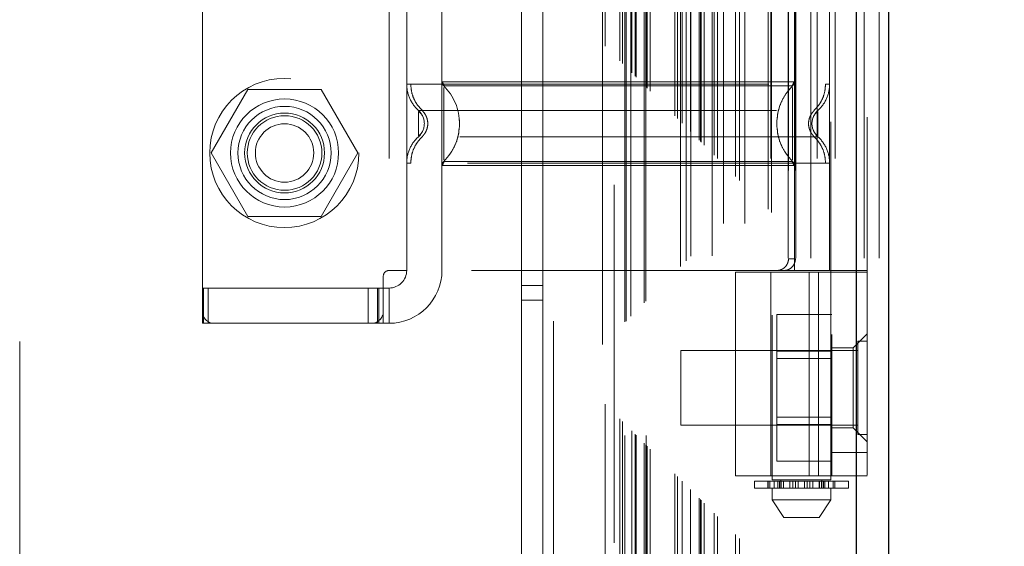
# Model space of a CAD drawing. Header units: inches. Extents: x 0.2 to 10.8, y 0.2 to 8.2.
# Tile 104 of 112: x 9.277 to 9.552, y 4.489 to 4.636. Entities that reach past the tile are written whole.
import ezdxf

# ---------------------------------------------------------------- set-up
doc = ezdxf.new("R2010")
doc.units = ezdxf.units.IN
doc.header["$MEASUREMENT"] = 0
doc.linetypes.add('HIDDEN', pattern=[0.075, 0.05, -0.025])
doc.layers.add('DIMENSIONS', color=140, linetype='Continuous')
doc.styles.add('SLDTEXTSTYLE0', font='TXT', dxfattribs={"width": 0.7})
doc.dimstyles.new('SLDDIMSTYLE0', dxfattribs={"dimtxt": 0.084961, "dimasz": 0.13, "dimexe": 0, "dimexo": 0.0625, "dimgap": 0.02124, "dimtad": 0, "dimtih": 1, "dimtoh": 1, "dimlfac": 12, "dimrnd": 1e-09, "dimzin": 12, "dimdsep": 46, "dimtxsty": 'SLDTEXTSTYLE0', "dimsah": 1, "dimcen": 0.09, "dimadec": 0, "dimazin": 3, "dimtfac": 1, "dimtofl": 0, "dimtmove": 0, "dimatfit": 3, "dimfxl": 0, "dimfrac": 2, "dimtolj": 1, "dimtzin": 12, "dimarcsym": 0})

# ---------------------------------------------------------------- blocks, each defined once
blk = doc.blocks.new('_D_25')
at = {"layer": 'DIMENSIONS'}
for p, q in [((9.56366, 5.41599), (9.9562, 5.41599)), ((9.8312, 5.41599), (9.8312, 4.49475)), ((9.66963, 4.3407), (9.6411, 4.3407)), ((9.6411, 4.3407), (9.6411, 4.20567)), ((9.99278, 4.3407), (10.02131, 4.3407)), ((10.02131, 4.3407), (10.02131, 4.20567)), ((9.6411, 4.20567), (9.66963, 4.20567)), ((10.02131, 4.20567), (9.99278, 4.20567)), ((9.8312, 3.16375), (9.8312, 4.18665)), ((9.56366, 3.16375), (9.9562, 3.16375))]:
    blk.add_line(p, q, dxfattribs=at)
for points in [[(9.8312, 5.41599), (9.8112, 5.28599), (9.8512, 5.28599)], [(9.8312, 3.16375), (9.8512, 3.29375), (9.8112, 3.29375)]]:
    blk.add_solid(points, dxfattribs=at)
at = {"layer": 'DIMENSIONS', "char_height": 0.083333, "attachment_point": 1, "style": 'SLDTEXTSTYLE0'}
for s, insert in [('27.03', (9.66963, 4.46714)), ('686.5', (9.66963, 4.31309))]:
    blk.add_mtext(s, dxfattribs=dict(at, insert=insert))

msp = doc.modelspace()

# ---------------------------------------------------------------- linework, layer by layer
at = {"color": 7, "linetype": 'Continuous', "lineweight": 25}
for p, q in [((9.5106649, 3.1697457), (9.5106649, 5.4109271)), ((9.5196649, 5.4091582), (9.5196649, 3.1697457))]:
    msp.add_line(p, q, dxfattribs=at)
at = {"color": 7, "linetype": 'HIDDEN', "lineweight": 18}
for p, q in [((9.5106649, 3.1697457), (9.5106649, 5.4109271)), ((9.5136649, 5.4091582), (9.5136649, 3.1697457)), ((9.5127862, 3.1697457), (9.5127862, 5.1143949)), ((9.5170288, 3.1697457), (9.5170288, 5.1143949)), ((9.4915889, 3.1697457), (9.4915889, 5.1051624)), ((9.4915889, 3.1697457), (9.4915889, 5.1051624)), ((9.4937102, 3.1697457), (9.4937102, 5.1054213)), ((9.4979529, 3.1697457), (9.4979529, 5.1054213)), ((9.486043, 3.1833798), (9.486043, 5.0919286)), ((9.4869669, 3.1824654), (9.4869669, 5.0928402)), ((9.4769066, 3.1925161), (9.4769066, 5.0827923)), ((9.4780398, 3.1913829), (9.4780398, 5.0839255)), ((9.471838, 3.1975848), (9.471838, 5.0777236)), ((9.4735402, 5.0794582), (9.4735402, 3.1958502)), ((9.479449, 5.0794582), (9.479449, 3.1958502)), ((9.4709329, 3.198488), (9.4709329, 5.076818)), ((9.4667174, 3.2027079), (9.4667174, 5.0726122)), ((9.4671246, 3.2022981), (9.4671246, 5.0730103)), ((9.4672743, 3.2021485), (9.4672743, 5.0731599)), ((9.4680883, 3.2013345), (9.4680883, 5.0739739)), ((9.4630966, 5.0689783), (9.4630966, 3.2063292)), ((9.4642909, 3.2051319), (9.4642909, 5.0701765)), ((9.4644248, 5.0703141), (9.4644248, 3.2049958)), ((9.4644557, 5.0703737), (9.4644557, 3.2049347)), ((9.4703645, 5.0703737), (9.4703645, 3.2049347)), ((9.4606695, 3.2087533), (9.4606695, 5.0665552)), ((9.4615012, 5.0674286), (9.4615012, 3.2078798)), ((9.4615012, 5.0674286), (9.4615012, 3.2078798)), ((9.4619719, 3.2074509), (9.4619719, 5.0678575)), ((9.4599388, 3.209484), (9.4599388, 5.0658244)), ((9.4518049, 3.2176179), (9.4518049, 5.0576905)), ((9.4518049, 5.0576905), (9.4518049, 3.2176179)), ((9.4520087, 3.2174318), (9.4520087, 5.0578795)), ((9.4522215, 3.2172012), (9.4522215, 5.0581072)), ((9.4530549, 3.2163679), (9.4530549, 5.0589405)), ((9.445949, 3.2201959), (9.445949, 5.0551125)), ((9.4490965, 3.2203262), (9.4490965, 5.0549822)), ((9.4490965, 3.2203262), (9.4490965, 5.0549822)), ((9.4513405, 5.0572314), (9.4513405, 3.2180648)), ((9.4513882, 3.2180345), (9.4513882, 5.0572739)), ((9.451949, 3.2201959), (9.451949, 5.0551125)), ((9.4476382, 5.0535239), (9.4476382, 3.2217845)), ((9.4479263, 3.2214964), (9.4479263, 5.053812)), ((9.4488556, 3.2205672), (9.4488556, 5.0547412)), ((9.4445353, 3.2248874), (9.4445353, 5.050421)), ((9.4453084, 3.2241144), (9.4453084, 5.051194)), ((9.4460156, 5.0519193), (9.4460156, 3.2233876)), ((9.4397164, 5.0456198), (9.4397164, 3.2297091)), ((9.4404448, 3.2289779), (9.4404448, 5.0463305)), ((9.4260815, 3.2521624), (9.4260815, 5.0230791)), ((9.4260815, 3.2521624), (9.4260815, 5.0230791)), ((9.442949, 3.2901959), (9.442949, 4.9851125)), ((9.442949, 3.2901959), (9.442949, 4.9851125)), ((9.276949, 3.4464459), (9.276949, 4.8288625)), ((9.4870901, 4.7538501), (9.4870901, 4.5077871)), ((9.5034943, 4.5077871), (9.5034943, 4.7538501)), ((9.5038224, 4.7483908), (9.5038224, 4.5154511)), ((9.3279693, 4.5613829), (9.3279693, 4.702459)), ((9.4170815, 4.5621207), (9.4170815, 4.7017041)), ((9.4230815, 4.5621207), (9.4230815, 4.7017041)), ((9.3801347, 4.6975377), (9.3801347, 4.5663041)), ((9.3801347, 4.6975377), (9.3801347, 4.5663041)), ((9.4769195, 4.6975377), (9.4769195, 4.5663041)), ((9.486762, 4.6975377), (9.486762, 4.5663041)), ((9.4996865, 4.6975377), (9.4996865, 4.5663041)), ((9.5047569, 4.6975377), (9.5047569, 4.5663041)), ((9.4916832, 4.6942569), (9.4916832, 4.569585)), ((9.4936166, 4.6942569), (9.4936166, 4.569585)), ((9.3850559, 4.6455235), (9.3850559, 4.6183184)), ((9.5031662, 4.6455235), (9.5031662, 4.6183184)), ((9.3948985, 4.6448128), (9.3948985, 4.6190291)), ((9.4933237, 4.6448128), (9.4933237, 4.6190291)), ((9.3850559, 4.5963109), (9.3850559, 4.6183184)), ((9.3948985, 4.6190291), (9.3953734, 4.6190291)), ((9.3948985, 4.5956002), (9.3948985, 4.6190291)), ((9.3953896, 4.6178586), (9.3957092, 4.6178586)), ((9.4925122, 4.6178586), (9.4928326, 4.6178586)), ((9.4928477, 4.6190291), (9.4933237, 4.6190291)), ((9.4933237, 4.6190291), (9.4933237, 4.5956002)), ((9.5031662, 4.6183184), (9.5031662, 4.5963109)), ((9.3304393, 4.5991125), (9.3406872, 4.6168625)), ((9.3406872, 4.6168625), (9.3611832, 4.6168625)), ((9.3611832, 4.6168625), (9.3714311, 4.5991125)), ((9.389949, 4.6078295), (9.3898871, 4.6081318)), ((9.3898871, 4.6064975), (9.389949, 4.6067998)), ((9.3996656, 4.6088262), (9.3998153, 4.6073146)), ((9.4983323, 4.6081186), (9.4982731, 4.6078295)), ((9.4982731, 4.6067998), (9.4983323, 4.6065107)), ((9.3406872, 4.5813625), (9.3304393, 4.5991125)), ((9.3714311, 4.5991125), (9.3611832, 4.5813625)), ((9.3850559, 4.5963109), (9.3850559, 4.5663041)), ((9.3850559, 4.5963109), (9.3850559, 4.5663041)), ((9.3953734, 4.5956002), (9.3948985, 4.5956002)), ((9.3948985, 4.5956002), (9.3948985, 4.5663041)), ((9.3948985, 4.5956002), (9.3948985, 4.5663041)), ((9.3957092, 4.5967707), (9.3953896, 4.5967707)), ((9.4928326, 4.5967707), (9.4925122, 4.5967707)), ((9.4933237, 4.5956002), (9.4928477, 4.5956002)), ((9.4933237, 4.5956002), (9.4933237, 4.5663041)), ((9.4933237, 4.5956002), (9.4933237, 4.5663041)), ((9.5031662, 4.5963109), (9.5031662, 4.5663041)), ((9.5031662, 4.5963109), (9.5031662, 4.5663041)), ((9.3611832, 4.5813625), (9.3406872, 4.5813625)), ((9.4936166, 4.569585), (9.4916832, 4.569585)), ((9.3850559, 4.5663041), (9.3801347, 4.5663041)), ((9.5031662, 4.5663041), (9.3850559, 4.5663041)), ((9.4769195, 4.565812), (9.5000474, 4.565812)), ((9.4769195, 4.565812), (9.4769195, 4.5088894)), ((9.486762, 4.565812), (9.486762, 4.5088894)), ((9.4974999, 4.565812), (9.4974999, 4.5088894)), ((9.5000474, 4.5088894), (9.5000474, 4.565812)), ((9.5000474, 4.565812), (9.5038224, 4.565812)), ((9.5047569, 4.5663041), (9.5031662, 4.5663041)), ((9.5038224, 4.565812), (9.5136649, 4.565812)), ((9.5136649, 4.5663041), (9.5047569, 4.5663041)), ((9.3784943, 4.5646637), (9.3784943, 4.5613829)), ((9.3279693, 4.5515404), (9.3279693, 4.5613829)), ((9.3279693, 4.5613829), (9.3283261, 4.5613829)), ((9.3283261, 4.5515404), (9.3283261, 4.5613829)), ((9.3743011, 4.5613829), (9.3283261, 4.5613829)), ((9.3296098, 4.5515404), (9.3296098, 4.5613829)), ((9.3743011, 4.5613829), (9.3772252, 4.5613829)), ((9.3743011, 4.5515404), (9.3743011, 4.5613829)), ((9.3768538, 4.5515404), (9.3768538, 4.5613829)), ((9.3772252, 4.5515404), (9.3772252, 4.5613829)), ((9.3772252, 4.5613829), (9.3801347, 4.5613829)), ((9.3784943, 4.5613829), (9.3784943, 4.5515404)), ((9.3801347, 4.5613829), (9.3801347, 4.5515404)), ((9.4170815, 4.5621207), (9.4230815, 4.5621207)), ((9.4170815, 4.5579541), (9.4170815, 4.5621207)), ((9.4230815, 4.5621207), (9.4230815, 4.5579541)), ((9.4230815, 4.5579541), (9.4170815, 4.5579541)), ((9.4170815, 4.5579541), (9.4170815, 3.7173707)), ((9.4230815, 4.5579541), (9.4230815, 3.7173707)), ((9.5038224, 4.5539917), (9.4884057, 4.5539917)), ((9.4884057, 4.5539917), (9.4884057, 4.5437437)), ((9.3283261, 4.5515404), (9.3279693, 4.5515404)), ((9.3283261, 4.5515404), (9.3743011, 4.5515404)), ((9.3772252, 4.5515404), (9.3743011, 4.5515404)), ((9.3772252, 4.5515404), (9.3801347, 4.5515404)), ((9.5136649, 4.5485876), (9.5097279, 4.5446506)), ((9.5110607, 4.5465166), (9.5110607, 4.5204749)), ((9.5136649, 4.5465166), (9.5110607, 4.5465166)), ((9.4615815, 4.5439124), (9.4615815, 4.5230791)), ((9.5110607, 4.5439124), (9.4615815, 4.5439124)), ((9.5038224, 4.5437437), (9.4884057, 4.5437437)), ((9.4884057, 4.5437437), (9.4884057, 4.5232478)), ((9.5097279, 4.5446506), (9.5038224, 4.5446506)), ((9.5097279, 4.5223409), (9.5097279, 4.5446506)), ((9.5038224, 4.5416582), (9.4884057, 4.5416582)), ((9.4884057, 4.5253332), (9.5038224, 4.5253332)), ((9.4615815, 4.5230791), (9.5110607, 4.5230791)), ((9.5038224, 4.5232478), (9.4884057, 4.5232478)), ((9.4884057, 4.5232478), (9.4884057, 4.5129998)), ((9.5038224, 4.5223409), (9.5097279, 4.5223409)), ((9.5097279, 4.5223409), (9.5136649, 4.5184039)), ((9.5110607, 4.5204749), (9.5136649, 4.5204749)), ((9.5038224, 4.5088894), (9.5038224, 4.5154511)), ((9.5038224, 4.5154511), (9.5136649, 4.5154511)), ((9.5038224, 4.5129998), (9.4884057, 4.5129998)), ((9.5000474, 4.5088894), (9.4769195, 4.5088894)), ((9.5034943, 4.5077871), (9.4870901, 4.5077871)), ((9.4895507, 4.5077871), (9.4895507, 4.5054905)), ((9.5038224, 4.5088894), (9.5000474, 4.5088894)), ((9.5010336, 4.5054905), (9.5010336, 4.5077871)), ((9.5038224, 4.5088894), (9.5136649, 4.5088894)), ((9.4821688, 4.507459), (9.5084155, 4.507459)), ((9.4821688, 4.507459), (9.4821688, 4.5054905)), ((9.5084155, 4.5054905), (9.4821688, 4.5054905)), ((9.4859552, 4.507459), (9.4859552, 4.5054905)), ((9.4859913, 4.507459), (9.4859913, 4.5054905)), ((9.4864415, 4.5054905), (9.4864415, 4.507459)), ((9.4870901, 4.5054905), (9.4870901, 4.5022096)), ((9.487716, 4.5054905), (9.487716, 4.507459)), ((9.4887354, 4.507459), (9.4887354, 4.5054905)), ((9.4891451, 4.507459), (9.4891451, 4.5054905)), ((9.4895507, 4.507459), (9.4895507, 4.5054905)), ((9.4896232, 4.5054905), (9.4896232, 4.507459)), ((9.4896315, 4.5054905), (9.4896315, 4.507459)), ((9.4902514, 4.507459), (9.4902514, 4.5054905)), ((9.4903159, 4.5054905), (9.4903159, 4.507459)), ((9.4903315, 4.5054905), (9.4903315, 4.507459)), ((9.4920722, 4.5054905), (9.4920722, 4.507459)), ((9.4929206, 4.507459), (9.4929206, 4.5054905)), ((9.4936451, 4.5054905), (9.4936451, 4.507459)), ((9.4943828, 4.507459), (9.4943828, 4.5054905)), ((9.4962015, 4.5054905), (9.4962015, 4.507459)), ((9.4969393, 4.507459), (9.4969393, 4.5054905)), ((9.4976637, 4.5054905), (9.4976637, 4.507459)), ((9.4985122, 4.507459), (9.4985122, 4.5054905)), ((9.5002528, 4.507459), (9.5002528, 4.5054905)), ((9.5002684, 4.507459), (9.5002684, 4.5054905)), ((9.5003329, 4.5054905), (9.5003329, 4.507459)), ((9.5009529, 4.507459), (9.5009529, 4.5054905)), ((9.5009612, 4.507459), (9.5009612, 4.5054905)), ((9.5010336, 4.5054905), (9.5010336, 4.507459)), ((9.5014392, 4.5054905), (9.5014392, 4.507459)), ((9.5018489, 4.5054905), (9.5018489, 4.507459)), ((9.5028683, 4.507459), (9.5028683, 4.5054905)), ((9.5034943, 4.5022096), (9.5034943, 4.5054905)), ((9.5041428, 4.507459), (9.5041428, 4.5054905)), ((9.5045931, 4.5054905), (9.5045931, 4.507459)), ((9.5046292, 4.5054905), (9.5046292, 4.507459)), ((9.5084155, 4.5054905), (9.5084155, 4.507459)), ((9.4870901, 4.5022096), (9.5034943, 4.5022096)), ((9.4870901, 4.5022096), (9.4903709, 4.4972884)), ((9.5002134, 4.4972884), (9.5034943, 4.5022096)), ((9.4903709, 4.4972884), (9.5002134, 4.4972884))]:
    msp.add_line(p, q, dxfattribs=at)
for centre, radius in [((9.3508657, 4.5991125), 0.0208333), ((9.3509352, 4.5991125), 0.0150919), ((9.3509352, 4.5991125), 0.0130208), ((9.3509352, 4.5991125), 0.0111549), ((9.3509352, 4.5991125), 0.0104167), ((9.3509352, 4.5991125), 0.0081625)]:
    msp.add_circle(centre, radius, dxfattribs=at)
for centre, radius, start, end in [((9.3801347, 4.5646637), 0.0016404, 90, 180), ((9.3801347, 4.5663041), 0.0049213, 270, 0), ((9.3801347, 4.5663041), 0.0147638, 270, 0), ((9.3312502, 4.5548212), 0.0032808, 180, 270), ((9.3752134, 4.5548212), 0.0032808, 270, 0)]:
    msp.add_arc(centre, radius, start, end, dxfattribs=at)
for points, knots in [([(9.4462914, 5.0521759), (9.4462988, 5.0500342), (9.4463197, 5.0439548), (9.4463372, 5.032919), (9.4463484, 5.0181734), (9.4463492, 5.0010318), (9.4463442, 4.9765166), (9.4463395, 4.9460813), (9.4463441, 4.9007059), (9.446342, 4.8463923), (9.4463432, 4.7278686), (9.4463422, 4.4949404), (9.4463426, 4.107075), (9.4463432, 3.7658216), (9.4463422, 3.53087), (9.4463441, 3.4428776), (9.4463392, 3.3767449), (9.4463428, 3.3323296), (9.4463481, 3.3098871), (9.4463489, 3.2886431), (9.4463378, 3.2699008), (9.4463122, 3.254294), (9.446277, 3.2417345), (9.4462385, 3.2317966), (9.4462089, 3.2259174), (9.4461971, 3.2233034), (9.4461967, 3.2232248)], [0, 0, 0, 0, 0.00351301, 0.00997212, 0.01810181, 0.02770006, 0.03808914, 0.05831368, 0.07762261, 0.11251755, 0.14740331, 0.27203504, 0.49458566, 0.78361212, 0.8317871, 0.87997271, 0.92794446, 0.94026351, 0.95282623, 0.96475661, 0.97510956, 0.98356894, 0.99035635, 0.99571072, 0.99987107, 1, 1, 1, 1]), ([(9.3850542, 4.6183184), (9.38505, 4.6169789), (9.3856326, 4.6141703), (9.3873397, 4.6118652), (9.388342, 4.610976)], [0.052118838, 0.052118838, 0.052118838, 0.052118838, 0.500001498, 0.948006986, 0.948006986, 0.948006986, 0.948006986]), ([(9.3850559, 4.6183184), (9.3850641, 4.6183184), (9.3850722, 4.6183184), (9.3861959, 4.6183184), (9.3861985, 4.6183184)], [0, 0, 0, 0, 0.99768743, 1, 1, 1, 1]), ([(9.3861963, 4.6183184), (9.3862375, 4.6176311), (9.3863208, 4.6162414), (9.3869896, 4.6142463), (9.3880123, 4.6124146), (9.3889778, 4.6114311), (9.3894551, 4.6109448)], [0, 0, 0, 0, 0.24733847, 0.50013426, 0.75287024, 1, 1, 1, 1]), ([(9.3861985, 4.6183184), (9.387166, 4.6183184), (9.3891033, 4.6183184), (9.394719, 4.6183184), (9.4020764, 4.6183184), (9.4110922, 4.6183184), (9.4213655, 4.6183184), (9.4325158, 4.6183184), (9.4441111, 4.6183184), (9.4557063, 4.6183184), (9.4668567, 4.6183184), (9.4771299, 4.6183184), (9.4861457, 4.6183184), (9.4935032, 4.6183184), (9.4991188, 4.6183184), (9.5010561, 4.6183184), (9.5020237, 4.6183184)], [0, 0, 0, 0, 0.07128661, 0.14273884, 0.21419107, 0.2856433, 0.35709553, 0.42854776, 0.49999999, 0.57145221, 0.64290444, 0.71435667, 0.7858089, 0.85726113, 0.92871336, 1, 1, 1, 1]), ([(9.3951355, 4.6190367), (9.3951408, 4.6189278), (9.3951515, 4.6187077), (9.3952549, 4.6183912), (9.3954072, 4.6180953), (9.395556, 4.6179334), (9.3956296, 4.6178533)], [0, 0, 0, 0, 0.2475222, 0.49999704, 0.7524734, 1, 1, 1, 1]), ([(9.3953734, 4.6190291), (9.3954855, 4.6190291), (9.3958229, 4.6190291), (9.3984133, 4.6190291), (9.4029119, 4.6190291), (9.4090926, 4.6190291), (9.4165926, 4.6190291), (9.4251571, 4.6190291), (9.4344482, 4.6190291), (9.4441111, 4.6190291), (9.4537739, 4.6190291), (9.463065, 4.6190291), (9.4716296, 4.6190291), (9.4791295, 4.6190291), (9.4853102, 4.6190291), (9.4898087, 4.6190291), (9.4923984, 4.6190291), (9.4927357, 4.6190291), (9.4928477, 4.6190291)], [0, 0, 0, 0, 0.03319425, 0.09988611, 0.16657796, 0.23326982, 0.29996167, 0.36665352, 0.43334538, 0.50003723, 0.56672909, 0.63342094, 0.70011279, 0.76680465, 0.8334965, 0.90018836, 0.96688021, 1, 1, 1, 1]), ([(9.3957092, 4.6178586), (9.39574, 4.6178586), (9.3959056, 4.6178586), (9.3972811, 4.6178586), (9.4002053, 4.6178586), (9.4050723, 4.6178586), (9.4120343, 4.6178586), (9.4211675, 4.6178586), (9.432114, 4.6178586), (9.4441111, 4.6178586), (9.4561081, 4.6178586), (9.4670547, 4.6178586), (9.4761878, 4.6178586), (9.4831499, 4.6178586), (9.4880169, 4.6178586), (9.4909409, 4.6178586), (9.492316, 4.6178586), (9.4924815, 4.6178586), (9.4925122, 4.6178586)], [0, 0, 0, 0, 0.011708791, 0.062931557, 0.120649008, 0.185179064, 0.256430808, 0.333714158, 0.415615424, 0.500037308, 0.584459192, 0.666360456, 0.743643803, 0.814895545, 0.879425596, 0.937143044, 0.988365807, 1, 1, 1, 1]), ([(9.4885565, 4.6088262), (9.4885897, 4.6092968), (9.4886918, 4.6107436), (9.4894899, 4.6130633), (9.4908526, 4.6156804), (9.4921725, 4.6171325), (9.4928325, 4.6178586)], [0, 0, 0, 0, 0.13838554, 0.42546323, 0.71271099, 1, 1, 1, 1]), ([(9.4925918, 4.6178533), (9.4926654, 4.6179334), (9.4928142, 4.6180953), (9.4929665, 4.6183912), (9.4930699, 4.6187077), (9.4930806, 4.6189278), (9.4930859, 4.6190367)], [0, 0, 0, 0, 0.24752699, 0.50000343, 0.75247809, 1, 1, 1, 1]), ([(9.498767, 4.6109448), (9.4992443, 4.6114311), (9.5002098, 4.6124146), (9.5012325, 4.6142463), (9.5019013, 4.6162414), (9.5019847, 4.6176311), (9.5020259, 4.6183184)], [0, 0, 0, 0, 0.24712976, 0.49986574, 0.75266153, 1, 1, 1, 1]), ([(9.5031662, 4.6183184), (9.5031662, 4.6169374), (9.5028713, 4.615557), (9.5017426, 4.6130361), (9.5009095, 4.6118967), (9.4998793, 4.6109769)], [0, 0, 0, 0, 0.5, 0.5, 1, 1, 1, 1]), ([(9.5020237, 4.6183184), (9.5020263, 4.6183184), (9.5031499, 4.6183184), (9.5031581, 4.6183184), (9.5031662, 4.6183184)], [0, 0, 0, 0, 0.00231217, 1, 1, 1, 1]), ([(9.3953896, 4.597193), (9.3953896, 4.5972857), (9.3953896, 4.597574), (9.3953896, 4.5997187), (9.3953896, 4.6031611), (9.3953896, 4.6073146), (9.3953896, 4.6114681), (9.3953896, 4.6149106), (9.3953896, 4.6170553), (9.3953896, 4.6173436), (9.3953896, 4.6174362)], [0, 0, 0, 0, 0.06819173, 0.21212782, 0.35606391, 0.5, 0.64393609, 0.78787218, 0.93180827, 1, 1, 1, 1]), ([(9.4928325, 4.6174362), (9.4928325, 4.6173436), (9.4928325, 4.6170553), (9.4928325, 4.6149106), (9.4928325, 4.6114681), (9.4928325, 4.6073146), (9.4928325, 4.6031611), (9.4928325, 4.5997187), (9.4928325, 4.597574), (9.4928325, 4.5972857), (9.4928325, 4.597193)], [0, 0, 0, 0, 0.06819173, 0.21212782, 0.35606391, 0.5, 0.64393609, 0.78787218, 0.93180827, 1, 1, 1, 1]), ([(9.388342, 4.610976), (9.3883325, 4.610976), (9.3916112, 4.610976), (9.4042882, 4.610976), (9.4219507, 4.610976), (9.4441111, 4.610976), (9.4662714, 4.610976), (9.483934, 4.610976), (9.4966109, 4.610976), (9.4998896, 4.610976), (9.4998801, 4.610976)], [4.71241411, 4.71241411, 4.71241411, 4.71241411, 5.15721613, 5.48839216, 5.88580339, 6.28321463, 6.68062587, 7.0780371, 7.40921314, 7.85401516, 7.85401516, 7.85401516, 7.85401516]), ([(9.3894333, 4.6095096), (9.3892833, 4.6097493), (9.3889802, 4.610234), (9.3885568, 4.6105376), (9.3883428, 4.6106911)], [0, 0, 0, 0, 0.49453038, 1, 1, 1, 1]), ([(9.3883428, 4.6039407), (9.3883428, 4.6041724), (9.3883428, 4.6046386), (9.3883428, 4.6058827), (9.3883428, 4.6073146), (9.3883428, 4.6087466), (9.3883428, 4.6099907), (9.3883428, 4.6104569), (9.3883428, 4.6106885)], [0, 0, 0, 0, 0.16532312, 0.33266156, 0.5, 0.66733844, 0.83467688, 1, 1, 1, 1]), ([(9.3892912, 4.6110089), (9.3895336, 4.610763), (9.3900188, 4.6102707), (9.3905281, 4.6093526), (9.3908561, 4.608359), (9.3909704, 4.6073146), (9.3908561, 4.6062702), (9.3905281, 4.6052766), (9.3900188, 4.6043585), (9.3895336, 4.6038662), (9.3892912, 4.6036204)], [0, 0, 0, 0, 0.12483229, 0.24993898, 0.37510563, 0.5, 0.62489437, 0.75006102, 0.87516771, 1, 1, 1, 1]), ([(9.498931, 4.6036204), (9.4986886, 4.6038662), (9.4982033, 4.6043585), (9.497694, 4.6052766), (9.497366, 4.6062702), (9.4972517, 4.6073146), (9.497366, 4.608359), (9.497694, 4.6093526), (9.4982033, 4.6102707), (9.4986886, 4.610763), (9.498931, 4.6110089)], [0, 0, 0, 0, 0.12483229, 0.24993898, 0.37510563, 0.5, 0.62489437, 0.75006102, 0.87516771, 1, 1, 1, 1]), ([(9.4998793, 4.6106911), (9.4996684, 4.6105349), (9.4992509, 4.6102258), (9.4988109, 4.6096205), (9.4986356, 4.6091601), (9.4985666, 4.6089789)], [0, 0, 0, 0, 0.382463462, 0.75689539, 1, 1, 1, 1]), ([(9.4998793, 4.6106885), (9.4998793, 4.6104569), (9.4998793, 4.6099907), (9.4998793, 4.6087466), (9.4998793, 4.6073146), (9.4998793, 4.6058827), (9.4998793, 4.6046386), (9.4998793, 4.6041724), (9.4998793, 4.6039407)], [0, 0, 0, 0, 0.16532312, 0.33266156, 0.5, 0.66733844, 0.83467688, 1, 1, 1, 1]), ([(9.3883428, 4.6039382), (9.3885568, 4.6040916), (9.3889802, 4.6043952), (9.3892833, 4.60488), (9.3894333, 4.6051197)], [0, 0, 0, 0, 0.50546964, 1, 1, 1, 1]), ([(9.3996656, 4.605803), (9.3996324, 4.6053325), (9.3995303, 4.6038856), (9.3987322, 4.6015659), (9.3973696, 4.5989489), (9.3960496, 4.5974968), (9.3953896, 4.5967707)], [0, 0, 0, 0, 0.13838554, 0.42546323, 0.71271099, 1, 1, 1, 1]), ([(9.4928325, 4.5967707), (9.4921725, 4.5974968), (9.4908526, 4.5989489), (9.4894899, 4.6015659), (9.4886918, 4.6038856), (9.4885897, 4.6053325), (9.4885565, 4.605803)], [0, 0, 0, 0, 0.28728901, 0.57453677, 0.86161446, 1, 1, 1, 1]), ([(9.4985666, 4.6056504), (9.4986356, 4.6054691), (9.4988109, 4.6050088), (9.4992509, 4.6044035), (9.4996684, 4.6040944), (9.4998793, 4.6039382)], [0, 0, 0, 0, 0.2431046, 0.61753653, 1, 1, 1, 1]), ([(9.3850559, 4.5963109), (9.3850559, 4.5976919), (9.3853508, 4.5990722), (9.3864795, 4.6015932), (9.3873127, 4.6027326), (9.3883428, 4.6036524)], [0, 0, 0, 0, 0.5, 0.5, 1, 1, 1, 1]), ([(9.3894551, 4.6036845), (9.3889778, 4.6031982), (9.3880123, 4.6022147), (9.3869896, 4.6003829), (9.3863208, 4.5983879), (9.3862375, 4.5969982), (9.3861963, 4.5963108)], [0, 0, 0, 0, 0.24712977, 0.49986575, 0.75266154, 1, 1, 1, 1]), ([(9.4998801, 4.6036533), (9.4998896, 4.6036533), (9.4966109, 4.6036533), (9.4839339, 4.6036533), (9.4662714, 4.6036533), (9.4441111, 4.6036533), (9.4219507, 4.6036533), (9.4042882, 4.6036533), (9.3916112, 4.6036533), (9.3883325, 4.6036533), (9.388342, 4.6036533)], [4.71236405, 4.71236405, 4.71236405, 4.71236405, 5.15716608, 5.48834211, 5.88575335, 6.2831646, 6.68057584, 7.07798708, 7.40916311, 7.85396514, 7.85396514, 7.85396514, 7.85396514]), ([(9.5020259, 4.5963108), (9.5019846, 4.5969982), (9.5019013, 4.5983879), (9.5012325, 4.6003829), (9.5002098, 4.6022147), (9.4992443, 4.6031982), (9.498767, 4.6036845)], [0, 0, 0, 0, 0.24733846, 0.50013425, 0.75287023, 1, 1, 1, 1]), ([(9.5031679, 4.5963109), (9.5031721, 4.5976504), (9.5025895, 4.600459), (9.5008824, 4.6027641), (9.4998801, 4.6036533)], [0.052118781, 0.052118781, 0.052118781, 0.052118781, 0.500001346, 0.948006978, 0.948006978, 0.948006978, 0.948006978]), ([(9.3861985, 4.5963109), (9.3861959, 4.5963109), (9.3850722, 4.5963109), (9.3850641, 4.5963109), (9.3850559, 4.5963109)], [0, 0, 0, 0, 0.002312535, 1, 1, 1, 1]), ([(9.5020237, 4.5963109), (9.5010561, 4.5963109), (9.4991188, 4.5963109), (9.4935032, 4.5963109), (9.4861457, 4.5963109), (9.4771299, 4.5963109), (9.4668567, 4.5963109), (9.4557063, 4.5963109), (9.4441111, 4.5963109), (9.4325158, 4.5963109), (9.4213655, 4.5963109), (9.4110922, 4.5963109), (9.4020764, 4.5963109), (9.394719, 4.5963109), (9.3891033, 4.5963109), (9.387166, 4.5963109), (9.3861985, 4.5963109)], [0, 0, 0, 0, 0.07128663, 0.14273886, 0.21419109, 0.28564332, 0.35709555, 0.42854778, 0.50000001, 0.57145224, 0.64290447, 0.7143567, 0.78580893, 0.85726116, 0.92871339, 1, 1, 1, 1]), ([(9.3956296, 4.596776), (9.395556, 4.5966959), (9.3954072, 4.596534), (9.3952549, 4.5962381), (9.3951515, 4.5959216), (9.3951408, 4.5957015), (9.3951355, 4.5955926)], [0, 0, 0, 0, 0.247526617, 0.500002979, 0.752477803, 1, 1, 1, 1]), ([(9.4928477, 4.5956002), (9.4927357, 4.5956002), (9.4923984, 4.5956002), (9.4898087, 4.5956002), (9.4853102, 4.5956002), (9.4791295, 4.5956002), (9.4716296, 4.5956002), (9.463065, 4.5956002), (9.4537739, 4.5956002), (9.4441111, 4.5956002), (9.4344482, 4.5956002), (9.4251571, 4.5956002), (9.4165926, 4.5956002), (9.4090926, 4.5956002), (9.4029119, 4.5956002), (9.3984133, 4.5956002), (9.3958229, 4.5956002), (9.3954855, 4.5956002), (9.3953734, 4.5956002)], [0, 0, 0, 0, 0.03311979, 0.09981164, 0.1665035, 0.23319535, 0.2998872, 0.36657906, 0.43327091, 0.49996277, 0.56665462, 0.63334648, 0.70003833, 0.76673018, 0.83342204, 0.90011389, 0.96680575, 1, 1, 1, 1]), ([(9.4925122, 4.5967707), (9.4924815, 4.5967707), (9.492316, 4.5967707), (9.4909409, 4.5967707), (9.4880169, 4.5967707), (9.4831499, 4.5967707), (9.4761878, 4.5967707), (9.4670547, 4.5967707), (9.4561081, 4.5967707), (9.4441111, 4.5967707), (9.432114, 4.5967707), (9.4211675, 4.5967707), (9.4120343, 4.5967707), (9.4050723, 4.5967707), (9.4002053, 4.5967707), (9.3972811, 4.5967707), (9.3959056, 4.5967707), (9.39574, 4.5967707), (9.3957092, 4.5967707)], [0, 0, 0, 0, 0.01163419, 0.06285695, 0.1205744, 0.18510445, 0.2563562, 0.33363954, 0.41554081, 0.49996269, 0.58438458, 0.66628584, 0.74356919, 0.81482094, 0.87935099, 0.93706844, 0.98829121, 1, 1, 1, 1]), ([(9.4930859, 4.5955926), (9.4930806, 4.5957015), (9.4930699, 4.5959216), (9.4929665, 4.5962381), (9.4928142, 4.596534), (9.4926654, 4.5966959), (9.4925918, 4.596776)], [0, 0, 0, 0, 0.2475219, 0.499996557, 0.752472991, 1, 1, 1, 1]), ([(9.5031662, 4.5963109), (9.5031581, 4.5963109), (9.5031499, 4.5963109), (9.5020263, 4.5963109), (9.5020237, 4.5963109)], [0, 0, 0, 0, 0.997687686, 1, 1, 1, 1]), ([(9.4885243, 4.5663041), (9.4889284, 4.5663041), (9.4893311, 4.5663874), (9.4900916, 4.5667134), (9.4904445, 4.5669561), (9.4910346, 4.5675609), (9.4912748, 4.5679273), (9.4915972, 4.5687184), (9.4916832, 4.5691503), (9.4916832, 4.569585)], [0, 0, 0, 0, 0.25, 0.25, 0.5, 0.5, 0.75, 0.75, 1, 1, 1, 1]), ([(9.4936166, 4.569585), (9.4936166, 4.5691448), (9.4935299, 4.5687125), (9.4931994, 4.5679082), (9.4929552, 4.5675403), (9.4923623, 4.5669356), (9.4920089, 4.5666952), (9.491277, 4.5663814), (9.4908936, 4.5663041), (9.4905286, 4.5663041)], [0, 0, 0, 0, 0.25, 0.25, 0.5, 0.5, 0.75, 0.75, 1, 1, 1, 1])]:
    msp.add_open_spline(points, degree=3, knots=knots, dxfattribs=at)
for points in [[(9.3948985, 4.6190291), (9.3948985, 4.6185946), (9.3950796, 4.618163), (9.3953896, 4.6178586)], [(9.3953896, 4.6178586), (9.3981827, 4.6151161), (9.401448, 4.6073146), (9.3981827, 4.5995132), (9.3953896, 4.5967707)], [(9.4928326, 4.6178586), (9.4900407, 4.6151154), (9.4867729, 4.6073146), (9.4900407, 4.5995139), (9.4928326, 4.5967707)], [(9.4933238, 4.6190291), (9.4933295, 4.6186048), (9.4931394, 4.6181517), (9.4928326, 4.6178585)], [(9.3883422, 4.6109762), (9.3893677, 4.6100618), (9.3899758, 4.6086882), (9.3899758, 4.6073146)], [(9.3883428, 4.6109769), (9.3893679, 4.6100615), (9.3899772, 4.6086881), (9.3899772, 4.6073146)], [(9.4998793, 4.6109769), (9.4988543, 4.6100615), (9.4982449, 4.6086881), (9.4982449, 4.6073146)], [(9.3899758, 4.6073146), (9.3899758, 4.6059411), (9.3893677, 4.6045675), (9.3883422, 4.6036531)], [(9.3899772, 4.6073146), (9.3899772, 4.6059412), (9.3893679, 4.6045677), (9.3883428, 4.6036524)], [(9.4982449, 4.6073146), (9.4982449, 4.6059412), (9.4988543, 4.6045677), (9.4998793, 4.6036524)], [(9.3948971, 4.5956002), (9.3948914, 4.5960248), (9.3950818, 4.5964782), (9.3953889, 4.5967714)], [(9.4933237, 4.5956002), (9.4933237, 4.5960346), (9.4931425, 4.5964663), (9.4928325, 4.5967707)]]:
    msp.add_open_spline(points, degree=3, dxfattribs=at)

# ---------------------------------------------------------------- dimensions: what is measured, and where the dimension line sits
at = {"layer": 'DIMENSIONS'}
dim = msp.add_linear_dim(base=(9.8312015, 3.1637457), p1=(9.5136649, 5.4159949), p2=(9.5136649, 3.1637457), angle=90, dimstyle='SLDDIMSTYLE0', dxfattribs=at)
dim.commit()
dim.dimension.update_dxf_attribs({"geometry": '_D_25', "text_midpoint": (9.8312015, 4.3406982), "dimtype": 160})

doc.saveas('drawing.dxf')
